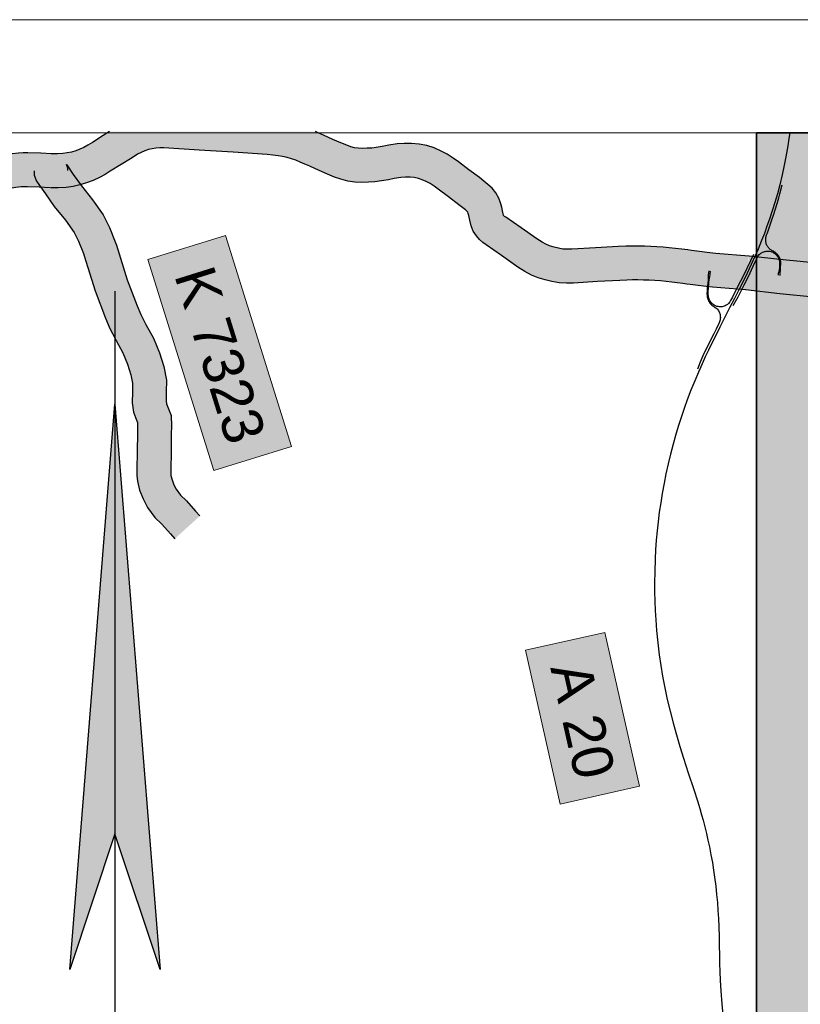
# Model space of a CAD drawing. Header units: metres. Extents: x 33417500 to 33438500, y 5878300 to 5908000.
# Tile 199 of 207: x 33429579 to 33433030, y 5903646 to 5908000. Entities that reach past the tile are written whole.
import ezdxf
from ezdxf.enums import TextEntityAlignment as Align

# ---------------------------------------------------------------- set-up
doc = ezdxf.new("R2010")
doc.units = ezdxf.units.M
doc.header["$LTSCALE"] = 999.999998
doc.linetypes.add('LT00000', pattern=[0])
for name, color, linetype, lineweight, true_color in [('200_STRASSENNETZ_BAB', 7, 'LT00000', 18, 0x000000), ('200_STRASSENNETZ_Kreis', 7, 'LT00000', 18, 0x000000), ('200_STRASSENNETZ_Land', 7, 'LT00000', 18, 0x000000), ('200_STRASSENNETZ_Z', 7, 'LT00000', 18, 0x000000), ('A11_UL02_AF', 7, 'LT00000', 18, 0x000000), ('DTK100FAR_412500-5861000_grau', 7, 'LT00000', 18, 0x000000)]:
    doc.layers.add(name, color=color, linetype=linetype, lineweight=lineweight, true_color=true_color)
doc.styles.add('TS100', font='arial.ttf', dxfattribs={"height": 0.2})
picture_1 = doc.add_image_def('image1.tif', size_in_pixel=(3600, 5740))

# ---------------------------------------------------------------- blocks, each defined once
blk = doc.blocks.new('Leg-100000')
at = {"linetype": 'Continuous', "lineweight": 18, "true_color": 0xffffff}
blk.add_hatch(color=7, dxfattribs=at).paths.add_polyline_path([(0, -7.8053), (5.1628, -7.8053), (5.1628, 0), (0, 0)])
at = {"color": 18, "linetype": 'ByBlock', "lineweight": 35, "true_color": 0x000000, "flags": 128}
blk.add_lwpolyline([(0, -7.8053), (5.1628, -7.8053), (5.1628, 0), (0, 0), (0, -7.8053)], close=True, dxfattribs=at)
blk = doc.blocks.new('Nordpfeil')
at = {"linetype": 'Continuous', "lineweight": -2}
blk.add_hatch(color=0, dxfattribs=at).paths.add_polyline_path([(0, -2.4), (-0.2, -3), (0, -0.5), (0.2, -3)])
at = {"color": 18, "linetype": 'ByBlock', "lineweight": 18, "true_color": 0x000000}
blk.add_line((0, 0), (0, -0.5), dxfattribs=at)
at = {"color": 18, "linetype": 'ByBlock', "lineweight": 25, "true_color": 0x000000}
blk.add_line((0, -0.5), (0, -6.6), dxfattribs=at)
at = {"color": 18, "linetype": 'ByBlock', "lineweight": 25, "true_color": 0x000000, "flags": 128}
blk.add_lwpolyline([(0, 0), (0, -0.5), (0.2, -3), (0, -2.4), (-0.2, -3), (0, -0.5)], dxfattribs=at)
at = {"color": 18, "linetype": 'ByBlock', "lineweight": 18, "true_color": 0x000000, "flags": 128}
blk.add_lwpolyline([(0.2, -3), (0, -2.4), (-0.2, -3)], dxfattribs=at)

msp = doc.modelspace()

# ---------------------------------------------------------------- hatches: boundary and pattern name
at = {"layer": '200_STRASSENNETZ_Kreis', "linetype": 'Continuous', "lineweight": 25, "true_color": 0xa88f00}
msp.add_hatch(color=54, dxfattribs=at).paths.add_polyline_path([(33430264.6, 5905704.8), (33430245, 5905726.5), (33430207.1, 5905769.5), (33430177, 5905799.4), (33430143.8, 5905843.5), (33430124.3, 5905881.6), (33430109.1, 5905919.8), (33430099.6, 5905958.9), (33430097.1, 5905984.3), (33430096.5, 5906007.9), (33430099, 5906093.2), (33430099.1, 5906168.6), (33430100.1, 5906204), (33430099.6, 5906218.4), (33430090.9, 5906240.7), (33430082, 5906264.7), (33430076.2, 5906305.7), (33430077.1, 5906354.8), (33430077.4, 5906392.3), (33430070.2, 5906429.4), (33430055.7, 5906476.3), (33430034.5, 5906527), (33430005, 5906581.2), (33429988.9, 5906611.7), (33429977.4, 5906634), (33429958.7, 5906679.8), (33429912, 5906800.4), (33429864.1, 5906955.6), (33429860.5, 5906965.7), (33429839.2, 5907020.1), (33429819.4, 5907059.4), (33429781, 5907113.4), (33429731.9, 5907174.6), (33429692.6, 5907230.4), (33429663.9, 5907272), (33429653.4, 5907286.7), (33429642.6, 5907312.5), (33429642.4, 5907331.3), (33429792.4, 5907332.8), (33429792.2, 5907343.5), (33429785.2, 5907360.2), (33429786.8, 5907358), (33429815.6, 5907316.2), (33429851.8, 5907264.8), (33429900.7, 5907203.8), (33429948.2, 5907137.2), (33429976.4, 5907081.4), (33430001.2, 5907017.9), (33430006.5, 5907002.6), (33430053.7, 5906849.7), (33430098.1, 5906735.3), (33430113.9, 5906696.6), (33430121.8, 5906681.1), (33430137.2, 5906652.2), (33430169.9, 5906591.9), (33430196.9, 5906527.5), (33430215.9, 5906466), (33430227.6, 5906406.2), (33430227.1, 5906352.7), (33430226.4, 5906314.9), (33430228.3, 5906301.6), (33430231.1, 5906294), (33430248.6, 5906249.2), (33430250.1, 5906204.7), (33430249.1, 5906166.5), (33430249, 5906090.8), (33430246.5, 5906007.7), (33430246.9, 5905993.6), (33430247.8, 5905984), (33430252.3, 5905965.5), (33430261.1, 5905943.6), (33430271.4, 5905923.4), (33430290.4, 5905898.2), (33430316.5, 5905872.3), (33430356.8, 5905826.4), (33430375.7, 5905805.6)])
at = {"layer": '200_STRASSENNETZ_Land', "linetype": 'Continuous', "lineweight": 25, "true_color": 0x00ff00}
for points in [[(33429713.7, 5907257.1), (33429665.3, 5907259.5), (33429613.4, 5907261.6), (33429600, 5907261.3), (33429586, 5907260.4), (33429561.6, 5907257.8), (33429552.8, 5907256.8), (33429528.4, 5907255.1), (33429502.6, 5907254.6), (33429475.8, 5907255.9), (33429449.6, 5907259.3), (33429417, 5907264.7), (33429210.5, 5907305.7), (33429005, 5907346.3), (33428799.5, 5907387), (33428594, 5907427.7), (33428380.8, 5907469.7), (33428361.5, 5907473.1), (33428341.9, 5907476.3), (33428322.5, 5907479.1), (33428293.7, 5907482.8), (33428174.7, 5907496.2), (33428096.1, 5907505), (33428975.8, 5907505), (33429034.1, 5907493.5), (33429239.6, 5907452.8), (33429444, 5907412.3), (33429471.7, 5907407.7), (33429488.9, 5907405.4), (33429504.8, 5907404.7), (33429521.7, 5907405), (33429539.1, 5907406.2), (33429545.3, 5907406.9), (33429573.3, 5907410), (33429593.6, 5907411.2), (33429614.7, 5907411.7), (33429672.1, 5907409.3), (33429721, 5907406.9)], [(33432630, 5906969.4), (33432573.1, 5906976.4), (33432561.7, 5906977.7), (33432549.4, 5906979.3), (33432532.8, 5906981.8), (33432506, 5906985.6), (33432478.6, 5906989), (33432451.2, 5906991.8), (33432423.9, 5906994.2), (33432396.4, 5906996.2), (33432368.9, 5906997.6), (33432341.4, 5906998.5), (33432314, 5906999), (33432286.4, 5906999), (33432258.7, 5906998.5), (33432224.7, 5906997.1), (33432125.2, 5906991.8), (33432020.9, 5906985.4), (33431999.5, 5906984.8), (33431980.9, 5906985.9), (33431961.9, 5906989.1), (33431942.2, 5906993.9), (33431922.1, 5907000.2), (33431904.9, 5907007.2), (33431888.3, 5907015.9), (33431865.9, 5907030.5), (33431795.6, 5907079.7), (33431727.9, 5907126.7), (33431722.6, 5907130.5), (33431719.6, 5907133.3), (33431717.4, 5907135.8), (33431717.6, 5907135), (33431717.2, 5907136), (33431716.9, 5907136.3), (33431717.4, 5907135.8), (33431715.9, 5907142.1), (33431713.9, 5907154.6), (33431710.2, 5907171.4), (33431704.5, 5907190.2), (33431697, 5907211.3), (33431684, 5907234), (33431667.3, 5907254.6), (33431649.1, 5907271.8), (33431631.6, 5907286.3), (33431611.2, 5907301.6), (33431565.1, 5907336.1), (33431518.6, 5907371.8), (33431495.3, 5907388.3), (33431469, 5907404.9), (33431442.3, 5907419.3), (33431412.1, 5907433.1), (33431379.1, 5907443.2), (33431345.7, 5907450.2), (33431311.7, 5907453.2), (33431279.3, 5907453.1), (33431247.7, 5907450.7), (33431210.4, 5907445.1), (33431182, 5907440), (33431154.9, 5907435), (33431135.2, 5907432.4), (33431114.5, 5907431.2), (33431094.3, 5907430.5), (33431076.1, 5907431.6), (33431059.1, 5907433.9), (33431042.7, 5907438.2), (33431024.6, 5907444.6), (33430999.1, 5907455), (33430963.9, 5907470.8), (33430922.5, 5907489.3), (33430898.6, 5907499.7), (33430886.1, 5907505), (33429976.6, 5907505), (33429948.6, 5907487.6), (33429900.7, 5907457.7), (33429880.6, 5907445.4), (33429862.6, 5907435.3), (33429845.2, 5907427.3), (33429826.9, 5907420.4), (33429808.1, 5907414.9), (33429789, 5907410.7), (33429770.3, 5907408), (33429745.3, 5907406.7), (33429718.3, 5907407), (33429716.5, 5907257), (33429748.4, 5907256.7), (33429784.8, 5907258.6), (33429815.5, 5907263), (33429845.3, 5907269.4), (33429874.5, 5907278), (33429903, 5907288.7), (33429931, 5907301.6), (33429956.5, 5907316.1), (33429979.4, 5907330), (33430028, 5907360.3), (33430075.5, 5907389.9), (33430099.9, 5907404.7), (33430115.8, 5907413.1), (33430131.6, 5907419.9), (33430147.8, 5907425.3), (33430164.4, 5907429.3), (33430181.3, 5907432), (33430198.4, 5907433.2), (33430216.7, 5907433), (33430372.4, 5907423.3), (33430523.2, 5907413.5), (33430673.5, 5907403.8), (33430698.6, 5907401.7), (33430721, 5907398.6), (33430741.3, 5907395), (33430760.8, 5907390.6), (33430780, 5907385), (33430799.4, 5907378.3), (33430819.7, 5907370.2), (33430839.5, 5907361.9), (33430861.9, 5907352.1), (33430902.6, 5907333.9), (33430940.1, 5907317.1), (33430971.2, 5907304.4), (33430998.6, 5907294.7), (33431029.7, 5907286.5), (33431061.4, 5907282.2), (33431092.3, 5907280.3), (33431121.5, 5907281.3), (33431149.5, 5907283), (33431178.3, 5907286.8), (33431209, 5907292.4), (33431234.8, 5907297.1), (33431264.4, 5907301.5), (33431285.3, 5907303.1), (33431305.4, 5907303.2), (33431323.7, 5907301.6), (33431341.6, 5907297.8), (33431358.7, 5907292.6), (33431375.5, 5907284.9), (33431393.3, 5907275.3), (33431411.9, 5907263.6), (33431429.6, 5907251), (33431474.5, 5907216.6), (33431521.2, 5907181.6), (33431538.7, 5907168.5), (33431549.5, 5907159.5), (33431557, 5907152.4), (33431559.9, 5907148.9), (33431560.2, 5907148.3), (33431561.9, 5907143.5), (33431564.9, 5907133.7), (33431566.5, 5907126.3), (33431568.7, 5907112.9), (33431574.5, 5907088), (33431584.5, 5907064.6), (33431598.1, 5907044), (33431612.3, 5907028.4), (33431627.1, 5907014.4), (33431641.8, 5907003.9), (33431709.8, 5906956.7), (33431781.8, 5906906.2), (33431812.2, 5906886.4), (33431841.7, 5906870.9), (33431871.4, 5906858.9), (33431902, 5906849.3), (33431931.8, 5906842), (33431963.8, 5906836.7), (33431997.2, 5906834.6), (33432027.7, 5906835.6), (33432133.7, 5906842), (33432231.8, 5906847.3), (33432263.1, 5906848.6), (33432287.8, 5906849), (33432312.6, 5906849), (33432337.5, 5906848.6), (33432362.4, 5906847.7), (33432387.2, 5906846.4), (33432412, 5906844.7), (33432436.9, 5906842.5), (33432461.6, 5906839.9), (33432486.3, 5906836.9), (33432511.3, 5906833.4), (33432528.6, 5906830.8), (33432543, 5906828.9), (33432555.1, 5906827.4), (33432613.4, 5906820.4), (33432642.8, 5906817.4), (33432789.4, 5906804.9), (33432802.1, 5906954.3), (33432656.6, 5906966.8)], [(33434212, 5906812.9), (33433991.3, 5906835.2), (33433770.7, 5906857.6), (33433550, 5906879.9), (33433312.8, 5906904), (33433294.4, 5906905.2), (33433283.1, 5906905.7), (33433270, 5906906.4), (33433256.7, 5906907.4), (33433104.3, 5906922.7), (33432955.1, 5906937.7), (33432803.9, 5906954.2), (33432787.6, 5906805.1), (33432939.4, 5906788.5), (33433089.3, 5906773.4), (33433243.5, 5906758), (33433260.3, 5906756.7), (33433275.8, 5906755.9), (33433286.3, 5906755.4), (33433300.4, 5906754.5), (33433534.9, 5906730.7), (33433755.5, 5906708.4), (33433976.2, 5906686), (33434196.9, 5906663.7), (33434417.7, 5906641.3), (33434639.4, 5906619.7), (33434653.9, 5906769), (33434432.5, 5906790.6)]]:
    msp.add_hatch(color=3, dxfattribs=at).paths.add_polyline_path(points)
at = {"layer": '200_STRASSENNETZ_Z', "linetype": 'Continuous', "lineweight": 25, "true_color": 0xa88f00}
msp.add_hatch(color=54, dxfattribs=at).paths.add_polyline_path([(33430145.4, 5906939), (33430437.2, 5906006.1), (33430780.8, 5906113.5), (33430489, 5907046.4)])
at = {"layer": '200_STRASSENNETZ_Z', "linetype": 'Continuous', "lineweight": 25, "true_color": 0xd600f5}
msp.add_hatch(color=200, dxfattribs=at).paths.add_polyline_path([(33431815, 5905211.6), (33431968.8, 5904531.3), (33432319.9, 5904610.7), (33432166.1, 5905291)])

# ---------------------------------------------------------------- linework, layer by layer
at = {"layer": '200_STRASSENNETZ_BAB', "color": 200, "lineweight": -3, "true_color": 0xd600f5, "flags": 128}
for points in [[(33432983.5, 5907500), (33432980, 5907474.3), (33432975.1, 5907442.6), (33432966.7, 5907394), (33432959.3, 5907356.3), (33432950.1, 5907314.7), (33432939.2, 5907269.4), (33432928.8, 5907230.4), (33432917.8, 5907191.8), (33432906.3, 5907154.7), (33432894.3, 5907118.2), (33432883.1, 5907086.3), (33432871.5, 5907054.8), (33432859.3, 5907023.4), (33432843.7, 5906985.4), (33432828.3, 5906949.4), (33432813.6, 5906917.4), (33432795.8, 5906879.6)], [(33432940.9, 5906869.3), (33432941.6, 5906875.4), (33432942, 5906881.7), (33432942.2, 5906888.4), (33432942.3, 5906895.8), (33432942.7, 5906904.3), (33432943.8, 5906921.3), (33432943.8, 5906925.3), (33432943.6, 5906929.2), (33432943, 5906934), (33432942, 5906938.5), (33432940.9, 5906942.3), (33432939.7, 5906945.5), (33432938.2, 5906948.9), (33432936.7, 5906951.8), (33432934.8, 5906954.9), (33432932.8, 5906957.8), (33432930.6, 5906960.5), (33432928.2, 5906963.1), (33432925.8, 5906965.5), (33432922.6, 5906968.2), (33432918.8, 5906971.1), (33432914.5, 5906973.8), (33432909.7, 5906976.4), (33432905.9, 5906978.4), (33432902.6, 5906980.3), (33432899.7, 5906982.3), (33432896.9, 5906984.4), (33432894.2, 5906986.8), (33432891.6, 5906989.3), (33432889.1, 5906992), (33432886.7, 5906995), (33432884.7, 5906998.3), (33432882.8, 5907001.8), (33432881.2, 5907005.4), (33432879.8, 5907009.2), (33432878.8, 5907012.8), (33432878, 5907016.7), (33432877.5, 5907020.6), (33432877.3, 5907024.6), (33432877.5, 5907028.5), (33432877.8, 5907032.4), (33432878.3, 5907036.5), (33432879.1, 5907040.6), (33432880.1, 5907044.4), (33432882.3, 5907051.4), (33432884.7, 5907058), (33432897.5, 5907093.4), (33432904.9, 5907114.6), (33432913.2, 5907140.1), (33432917.9, 5907154.9), (33432929.4, 5907191.6), (33432935.3, 5907211.9), (33432940, 5907230.1), (33432950, 5907270.5)], [(33432734.1, 5906735.9), (33432755.4, 5906774.8), (33432767.3, 5906797.9), (33432782.3, 5906827.4), (33432800.7, 5906864.9), (33432822.6, 5906910.4), (33432835.2, 5906938.2), (33432839.2, 5906946.9), (33432841.2, 5906950.6), (33432843.4, 5906954.4), (33432846.1, 5906958), (33432849, 5906961.4), (33432852.3, 5906964.6), (33432855.9, 5906967.3), (33432859.8, 5906969.6), (33432863.9, 5906971.6), (33432868.5, 5906973.6), (33432871.9, 5906974.8), (33432875.2, 5906975.7), (33432879, 5906976.5), (33432882.8, 5906976.8), (33432886.7, 5906976.9), (33432890.8, 5906976.6), (33432895, 5906976.1), (33432899.4, 5906975.2), (33432903.9, 5906973.8), (33432908.3, 5906971.9), (33432912.5, 5906969.6), (33432916.5, 5906967), (33432920.3, 5906964.2), (33432924, 5906960.6), (33432927.3, 5906957.2), (33432930, 5906953.6), (33432932.3, 5906949.9), (33432934.5, 5906945.8), (33432936.1, 5906941.4), (33432937.3, 5906937.2), (33432938.1, 5906933.1), (33432938.7, 5906929.1), (33432939, 5906925.1), (33432939.1, 5906921.6), (33432939, 5906917.5), (33432938.7, 5906913.4), (33432937.7, 5906904.9), (33432936.3, 5906894.6), (33432935.3, 5906888.2), (33432934.7, 5906885.2), (33432933.8, 5906881.6), (33432933.1, 5906878.3), (33432932.4, 5906873.4), (33432932.2, 5906870.2)], [(33432823.3, 5906961.3), (33432809.7, 5906933.8), (33432778.5, 5906868.8), (33432753.3, 5906818.1), (33432730, 5906772.7), (33432722.4, 5906758.1), (33432718.7, 5906752.3), (33432713.3, 5906745.4), (33432707.9, 5906740.4), (33432702.9, 5906737.1), (33432698.2, 5906734.9), (33432693.8, 5906733.2), (33432689.2, 5906731.9), (33432684.6, 5906731), (33432680, 5906730.4), (33432675.5, 5906730.3), (33432671, 5906730.6), (33432666.5, 5906731.3), (33432662, 5906732.3), (33432657.9, 5906733.7), (33432653.9, 5906735.4), (33432649.2, 5906738.2), (33432644.6, 5906741.3), (33432641.2, 5906744.3), (33432637.7, 5906747.7), (33432634.6, 5906751.4), (33432631.7, 5906755.7), (33432629, 5906760.2), (33432627.1, 5906764.3), (33432625.7, 5906768.3), (33432624.7, 5906773), (33432624, 5906777.7), (33432623.5, 5906782.4), (33432623.2, 5906787.1), (33432623.1, 5906791.6), (33432623.4, 5906800.9), (33432624.1, 5906810.3), (33432626.6, 5906836.8), (33432627.8, 5906848), (33432629, 5906856.9), (33432630.3, 5906865), (33432631.8, 5906874), (33432633.9, 5906888.2)], [(33432625.2, 5906889), (33432623.6, 5906869.9), (33432623.5, 5906864.6), (33432623.1, 5906856.4), (33432622.3, 5906846.8), (33432621.3, 5906836), (33432618.7, 5906809.6), (33432618, 5906799), (33432617.7, 5906791), (33432617.7, 5906786.9), (33432618, 5906783), (33432618.4, 5906778.8), (33432618.9, 5906774.6), (33432619.8, 5906770.3), (33432620.9, 5906766.1), (33432622.3, 5906762), (33432624, 5906758.3), (33432626, 5906754.4), (33432628.3, 5906750.6), (33432630.9, 5906747), (33432633.7, 5906743.7), (33432636.7, 5906740.5), (33432639.9, 5906737.7), (33432643.2, 5906735.2), (33432646.7, 5906732.8), (33432650.2, 5906730.5), (33432653.7, 5906727.9), (33432657.2, 5906725.4), (33432660.6, 5906722.5), (33432663.7, 5906719.4), (33432666.6, 5906716), (33432669.1, 5906712.4), (33432671.4, 5906708.5), (33432673.2, 5906704.3), (33432674.7, 5906700.2), (33432675.7, 5906695.8), (33432676.4, 5906692), (33432676.7, 5906687.5), (33432676.8, 5906683), (33432676.5, 5906678.2), (33432675.6, 5906673.4), (33432673, 5906664.7), (33432669.9, 5906656.2), (33432658.1, 5906632.2), (33432647.6, 5906611.1), (33432624.6, 5906564.6), (33432599.8, 5906513.3), (33432587.9, 5906486.3), (33432575.5, 5906454.8)], [(33432795.8, 5906879.6), (33432774.9, 5906837.1), (33432757.3, 5906802.2), (33432739.3, 5906766.7), (33432718, 5906725.2), (33432697.3, 5906684.8), (33432674.2, 5906640), (33432657.8, 5906607.1), (33432642.1, 5906575.9), (33432624.1, 5906538.2), (33432610.3, 5906508.8), (33432596.4, 5906478.6), (33432580.1, 5906441.9), (33432563.8, 5906403.5), (33432546.7, 5906361.2), (33432530.7, 5906318.8), (33432516.9, 5906280.2), (33432503.6, 5906241.2), (33432491, 5906201.2), (33432479.1, 5906162), (33432467.9, 5906123), (33432456.6, 5906079.1), (33432446.1, 5906035.9), (33432436.3, 5905991.3), (33432428.1, 5905951.2), (33432419.8, 5905905.2), (33432413.1, 5905864), (33432407, 5905822), (33432401.7, 5905779.6), (33432397.5, 5905739.3), (33432393.7, 5905697.9), (33432390.6, 5905656), (33432388.5, 5905616.6), (33432386.8, 5905558.6), (33432385.8, 5905511.3), (33432385.9, 5905469.8), (33432387, 5905429), (33432388.6, 5905388.1), (33432391.1, 5905345.9), (33432394.8, 5905298.5), (33432400.2, 5905245), (33432406.8, 5905191.9), (33432413.5, 5905145.1), (33432421.4, 5905097.9), (33432431, 5905045.6), (33432442.2, 5904993.7), (33432454.4, 5904942), (33432469.5, 5904884.4), (33432482.5, 5904838), (33432498.2, 5904786.3), (33432514.4, 5904734.7), (33432535.2, 5904670.2), (33432559.3, 5904596.3), (33432575.1, 5904546), (33432585.4, 5904512.4), (33432593.7, 5904483.7), (33432600.2, 5904460.5), (33432607.9, 5904431.3), (33432615.1, 5904402.2), (33432621.9, 5904372.8), (33432628.3, 5904343), (33432635.3, 5904307.6), (33432641.4, 5904273.3), (33432647.1, 5904238.8), (33432651.5, 5904207.9), (33432656.4, 5904169.1), (33432660.4, 5904131.5), (33432663.7, 5904096), (33432666.2, 5904060.4), (33432668.1, 5904025.4), (33432669.6, 5903988.7), (33432670.9, 5903946.4), (33432671.9, 5903905.5), (33432673, 5903865), (33432673.8, 5903829.2), (33432675, 5903788.9), (33432676.4, 5903754.8), (33432677.7, 5903726.7), (33432680.1, 5903686.6), (33432681.7, 5903665.8), (33432684.6, 5903632.8), (33432688, 5903600.2), (33432691.9, 5903567.7), (33432695.8, 5903540.3), (33432700.5, 5903507.8), (33432707.3, 5903468.6), (33432713.7, 5903434.9), (33432721.9, 5903396.6), (33432729, 5903364.8), (33432742.6, 5903311.7), (33432754.5, 5903268.5), (33432766.1, 5903229.6), (33432777.1, 5903195.9), (33432790.4, 5903156.3), (33432807.3, 5903111.8), (33432825.3, 5903065.9), (33432842.4, 5903023.7), (33432862.9, 5902976.4), (33432883, 5902930.1), (33432908.9, 5902870.9), (33432929.6, 5902823.6), (33432941.7, 5902795.6), (33432954.3, 5902766.1), (33432967.9, 5902733.9), (33432984, 5902695.1), (33432997, 5902662.7), (33433012.5, 5902623.7), (33433026.6, 5902586.1), (33433040.4, 5902548.1), (33433053.9, 5902509.3), (33433065, 5902476), (33433077.2, 5902437.8), (33433088.6, 5902400.3), (33433099.4, 5902363), (33433109.8, 5902326), (33433119.7, 5902288.8), (33433128.9, 5902251.2), (33433136.7, 5902218), (33433153, 5902146), (33433169.9, 5902070.6), (33433177, 5902037.6), (33433186.4, 5901992.7), (33433196.2, 5901946.4), (33433208.2, 5901889.8), (33433217.5, 5901846.6), (33433227.3, 5901803.1), (33433240.4, 5901748), (33433251.1, 5901703.5), (33433264.1, 5901652.7), (33433276.3, 5901607.8), (33433289.4, 5901562.1), (33433303, 5901517), (33433317.5, 5901471.8), (33433336.3, 5901416.1), (33433354.6, 5901364.5), (33433375, 5901310), (33433398.3, 5901251.1), (33433420.3, 5901198.5), (33433438.2, 5901157.3), (33433466.3, 5901095.6), (33433499.1, 5901028), (33433528.9, 5900969.7), (33433562, 5900907.7), (33433593.3, 5900852), (33433629, 5900791.5), (33433666.2, 5900731.3), (33433708.6, 5900664.5), (33433748.6, 5900604.4), (33433785.7, 5900549), (33433829.2, 5900484.3), (33433867, 5900428), (33433898.5, 5900379.8), (33433913.9, 5900355.4), (33433928.5, 5900331.5), (33433945.4, 5900303.4), (33433963.3, 5900272), (33433981.2, 5900238.4), (33433996.5, 5900208), (33434012, 5900177), (33434024.9, 5900148.4), (33434037, 5900121.2), (33434047.7, 5900095.5), (33434067.5, 5900048.3)]]:
    msp.add_lwpolyline(points, dxfattribs=at)
at = {"layer": '200_STRASSENNETZ_Kreis', "color": 54, "lineweight": 25, "true_color": 0xa88f00, "flags": 128}
for points in [[(33429642.4, 5907331.3), (33429642.6, 5907312.5), (33429653.4, 5907286.7), (33429663.9, 5907272), (33429692.6, 5907230.4), (33429731.9, 5907174.6), (33429781, 5907113.4), (33429819.4, 5907059.4), (33429839.2, 5907020.1), (33429860.5, 5906965.7), (33429864.1, 5906955.6), (33429912, 5906800.4), (33429958.7, 5906679.8), (33429977.4, 5906634), (33429988.9, 5906611.7), (33430005, 5906581.2), (33430034.5, 5906527), (33430055.7, 5906476.3), (33430070.2, 5906429.4), (33430077.4, 5906392.3), (33430077.1, 5906354.8), (33430076.2, 5906305.7), (33430082, 5906264.7), (33430090.9, 5906240.7), (33430099.6, 5906218.4), (33430100.1, 5906204), (33430099.1, 5906168.6), (33430099, 5906093.2), (33430096.5, 5906007.9), (33430097.1, 5905984.3), (33430099.6, 5905958.9), (33430109.1, 5905919.8), (33430124.3, 5905881.6), (33430143.8, 5905843.5), (33430177, 5905799.4), (33430207.1, 5905769.5), (33430245, 5905726.5), (33430264.6, 5905704.8)], [(33429792.4, 5907332.8), (33429792.2, 5907343.5), (33429785.2, 5907360.2), (33429786.8, 5907358), (33429815.6, 5907316.2), (33429851.8, 5907264.8), (33429900.7, 5907203.8), (33429948.2, 5907137.2), (33429976.4, 5907081.4), (33430001.2, 5907017.9), (33430006.5, 5907002.6), (33430053.7, 5906849.7), (33430098.1, 5906735.3), (33430113.9, 5906696.6), (33430121.8, 5906681.1), (33430137.2, 5906652.2), (33430169.9, 5906591.9), (33430196.9, 5906527.5), (33430215.9, 5906466), (33430227.6, 5906406.2), (33430227.1, 5906352.7), (33430226.4, 5906314.9), (33430228.3, 5906301.6), (33430231.1, 5906294), (33430248.6, 5906249.2), (33430250.1, 5906204.7), (33430249.1, 5906166.5), (33430249, 5906090.8), (33430246.5, 5906007.7), (33430246.9, 5905993.6), (33430247.8, 5905984), (33430252.3, 5905965.5), (33430261.1, 5905943.6), (33430271.4, 5905923.4), (33430290.4, 5905898.2), (33430316.5, 5905872.3), (33430356.8, 5905826.4), (33430375.7, 5905805.6)]]:
    msp.add_lwpolyline(points, dxfattribs=at)
at = {"layer": '200_STRASSENNETZ_Land', "color": 3, "lineweight": 25, "true_color": 0x00ff00, "flags": 128}
for points in [[(33429713.7, 5907257.1), (33429665.3, 5907259.5), (33429613.4, 5907261.6), (33429600, 5907261.3), (33429586, 5907260.4), (33429561.6, 5907257.8), (33429552.8, 5907256.8), (33429528.4, 5907255.1), (33429502.6, 5907254.6), (33429475.8, 5907255.9), (33429449.6, 5907259.3), (33429417, 5907264.7), (33429210.5, 5907305.7), (33429005, 5907346.3), (33428799.5, 5907387), (33428594, 5907427.7), (33428380.8, 5907469.7), (33428361.5, 5907473.1), (33428341.9, 5907476.3), (33428322.5, 5907479.1), (33428293.7, 5907482.8), (33428174.7, 5907496.2), (33428096.1, 5907505)], [(33429721, 5907406.9), (33429672.1, 5907409.3), (33429614.7, 5907411.7), (33429593.6, 5907411.2), (33429573.3, 5907410), (33429545.3, 5907406.9), (33429539.1, 5907406.2), (33429521.7, 5907405), (33429504.8, 5907404.7), (33429488.9, 5907405.4), (33429471.7, 5907407.7), (33429444, 5907412.3), (33429239.6, 5907452.8), (33429034.1, 5907493.5), (33428975.8, 5907505)], [(33429976.6, 5907505), (33429948.6, 5907487.6), (33429900.7, 5907457.7), (33429880.6, 5907445.4), (33429862.6, 5907435.3), (33429845.2, 5907427.3), (33429826.9, 5907420.4), (33429808.1, 5907414.9), (33429789, 5907410.7), (33429770.3, 5907408), (33429745.3, 5907406.7), (33429718.3, 5907407)], [(33432802.1, 5906954.3), (33432656.6, 5906966.8), (33432630, 5906969.4), (33432573.1, 5906976.4), (33432561.7, 5906977.7), (33432549.4, 5906979.3), (33432532.8, 5906981.8), (33432506, 5906985.6), (33432478.6, 5906989), (33432451.2, 5906991.8), (33432423.9, 5906994.2), (33432396.4, 5906996.2), (33432368.9, 5906997.6), (33432341.4, 5906998.5), (33432314, 5906999), (33432286.4, 5906999), (33432258.7, 5906998.5), (33432224.7, 5906997.1), (33432125.2, 5906991.8), (33432020.9, 5906985.4), (33431999.5, 5906984.8), (33431980.9, 5906985.9), (33431961.9, 5906989.1), (33431942.2, 5906993.9), (33431922.1, 5907000.2), (33431904.9, 5907007.2), (33431888.3, 5907015.9), (33431865.9, 5907030.5), (33431795.6, 5907079.7), (33431727.9, 5907126.7), (33431722.6, 5907130.5), (33431719.6, 5907133.3), (33431716.9, 5907136.3), (33431717.2, 5907136), (33431717.6, 5907135), (33431715.9, 5907142.1), (33431713.9, 5907154.6), (33431710.2, 5907171.4), (33431704.5, 5907190.2), (33431697, 5907211.3), (33431684, 5907234), (33431667.3, 5907254.6), (33431649.1, 5907271.8), (33431631.6, 5907286.3), (33431611.2, 5907301.6), (33431565.1, 5907336.1), (33431518.6, 5907371.8), (33431495.3, 5907388.3), (33431469, 5907404.9), (33431442.3, 5907419.3), (33431412.1, 5907433.1), (33431379.1, 5907443.2), (33431345.7, 5907450.2), (33431311.7, 5907453.2), (33431279.3, 5907453.1), (33431247.7, 5907450.7), (33431210.4, 5907445.1), (33431182, 5907440), (33431154.9, 5907435), (33431135.2, 5907432.4), (33431114.5, 5907431.2), (33431094.3, 5907430.5), (33431076.1, 5907431.6), (33431059.1, 5907433.9), (33431042.7, 5907438.2), (33431024.6, 5907444.6), (33430999.1, 5907455), (33430963.9, 5907470.8), (33430922.5, 5907489.3), (33430898.6, 5907499.7), (33430886.1, 5907505)], [(33432789.4, 5906804.9), (33432642.8, 5906817.4), (33432613.4, 5906820.4), (33432555.1, 5906827.4), (33432543, 5906828.9), (33432528.6, 5906830.8), (33432511.3, 5906833.4), (33432486.3, 5906836.9), (33432461.6, 5906839.9), (33432436.9, 5906842.5), (33432412, 5906844.7), (33432387.2, 5906846.4), (33432362.4, 5906847.7), (33432337.5, 5906848.6), (33432312.6, 5906849), (33432287.8, 5906849), (33432263.1, 5906848.6), (33432231.8, 5906847.3), (33432133.7, 5906842), (33432027.7, 5906835.6), (33431997.2, 5906834.6), (33431963.8, 5906836.7), (33431931.8, 5906842), (33431902, 5906849.3), (33431871.4, 5906858.9), (33431841.7, 5906870.9), (33431812.2, 5906886.4), (33431781.8, 5906906.2), (33431709.8, 5906956.7), (33431641.8, 5907003.9), (33431627.1, 5907014.4), (33431612.3, 5907028.4), (33431598.1, 5907044), (33431584.5, 5907064.6), (33431574.5, 5907088), (33431568.7, 5907112.9), (33431566.5, 5907126.3), (33431564.9, 5907133.7), (33431561.9, 5907143.5), (33431560.2, 5907148.3), (33431559.9, 5907148.9), (33431557, 5907152.4), (33431549.5, 5907159.5), (33431538.7, 5907168.5), (33431521.2, 5907181.6), (33431474.5, 5907216.6), (33431429.6, 5907251), (33431411.9, 5907263.6), (33431393.3, 5907275.3), (33431375.5, 5907284.9), (33431358.7, 5907292.6), (33431341.6, 5907297.8), (33431323.7, 5907301.6), (33431305.4, 5907303.2), (33431285.3, 5907303.1), (33431264.4, 5907301.5), (33431234.8, 5907297.1), (33431209, 5907292.4), (33431178.3, 5907286.8), (33431149.5, 5907283), (33431121.5, 5907281.3), (33431092.3, 5907280.3), (33431061.4, 5907282.2), (33431029.7, 5907286.5), (33430998.6, 5907294.7), (33430971.2, 5907304.4), (33430940.1, 5907317.1), (33430902.6, 5907333.9), (33430861.9, 5907352.1), (33430839.5, 5907361.9), (33430819.7, 5907370.2), (33430799.4, 5907378.3), (33430780, 5907385), (33430760.8, 5907390.6), (33430741.3, 5907395), (33430721, 5907398.6), (33430698.6, 5907401.7), (33430673.5, 5907403.8), (33430523.2, 5907413.5), (33430372.4, 5907423.3), (33430216.7, 5907433), (33430198.4, 5907433.2), (33430181.3, 5907432), (33430164.4, 5907429.3), (33430147.8, 5907425.3), (33430131.6, 5907419.9), (33430115.8, 5907413.1), (33430099.9, 5907404.7), (33430075.5, 5907389.9), (33430028, 5907360.3), (33429979.4, 5907330), (33429956.5, 5907316.1), (33429931, 5907301.6), (33429903, 5907288.7), (33429874.5, 5907278), (33429845.3, 5907269.4), (33429815.5, 5907263), (33429784.8, 5907258.6), (33429748.4, 5907256.7), (33429716.5, 5907257)], [(33434653.9, 5906769), (33434432.5, 5906790.6), (33434212, 5906812.9), (33433991.3, 5906835.2), (33433770.7, 5906857.6), (33433550, 5906879.9), (33433312.8, 5906904), (33433294.4, 5906905.2), (33433283.1, 5906905.7), (33433270, 5906906.4), (33433256.7, 5906907.4), (33433104.3, 5906922.7), (33432955.1, 5906937.7), (33432803.9, 5906954.2)], [(33434639.4, 5906619.7), (33434417.7, 5906641.3), (33434196.9, 5906663.7), (33433976.2, 5906686), (33433755.5, 5906708.4), (33433534.9, 5906730.7), (33433300.4, 5906754.5), (33433286.3, 5906755.4), (33433275.8, 5906755.9), (33433260.3, 5906756.7), (33433243.5, 5906758), (33433089.3, 5906773.4), (33432939.4, 5906788.5), (33432787.6, 5906805.1)]]:
    msp.add_lwpolyline(points, dxfattribs=at)
at = {"layer": '200_STRASSENNETZ_Z', "color": 18, "lineweight": 18, "true_color": 0x000000, "flags": 128}
for points in [[(33430145.4, 5906939), (33430437.2, 5906006.1), (33430780.8, 5906113.5), (33430489, 5907046.4), (33430145.4, 5906939)], [(33431815, 5905211.6), (33431968.8, 5904531.3), (33432319.9, 5904610.7), (33432166.1, 5905291), (33431815, 5905211.6)]]:
    msp.add_lwpolyline(points, close=True, dxfattribs=at)
at = {"layer": 'A11_UL02_AF', "color": 18, "lineweight": 18, "true_color": 0x000000, "flags": 128}
for points in [[(33417500, 5878300), (33438500, 5878300), (33438500, 5908000), (33417500, 5908000), (33417500, 5878300)], [(33420000, 5878800), (33438000, 5878800), (33438000, 5907500), (33420000, 5907500), (33420000, 5878800)]]:
    msp.add_lwpolyline(points, close=True, dxfattribs=at)

# ---------------------------------------------------------------- block references
at = {"layer": 'A11_UL02_AF', "xscale": 1000, "yscale": 1000, "zscale": 1000}
for name, p in [('Leg-100000', (33432837, 5907500)), ('Nordpfeil', (33430000, 5906800))]:
    msp.add_blockref(name, p, dxfattribs=at)

# ---------------------------------------------------------------- texts
at = {"layer": '200_STRASSENNETZ_Z', "color": 18, "lineweight": 18, "true_color": 0x000000, "style": 'TS100'}
for s, rotation, width, p, p2 in [('K 7323', 287.3652, 1.001708, (33430260.9, 5906871.4), (33430498.9, 5906110.2)), ('A 20', 282.7378, 1.001393, (33431924.6, 5905134.9), (33432038.7, 5904630.1))]:
    msp.add_text(s, height=180, rotation=rotation, dxfattribs=dict(at, width=width)).set_placement(p, p2, align=Align.FIT)

# ---------------------------------------------------------------- pictures from other files: only their frames are drawn
at = {"layer": 'DTK100FAR_412500-5861000_grau'}
image = msp.add_image(picture_1, insert=(33420000, 5878800), size_in_units=(18000, 28700), dxfattribs=at)
image.dxf.flags = 15

doc.saveas('drawing.dxf')
